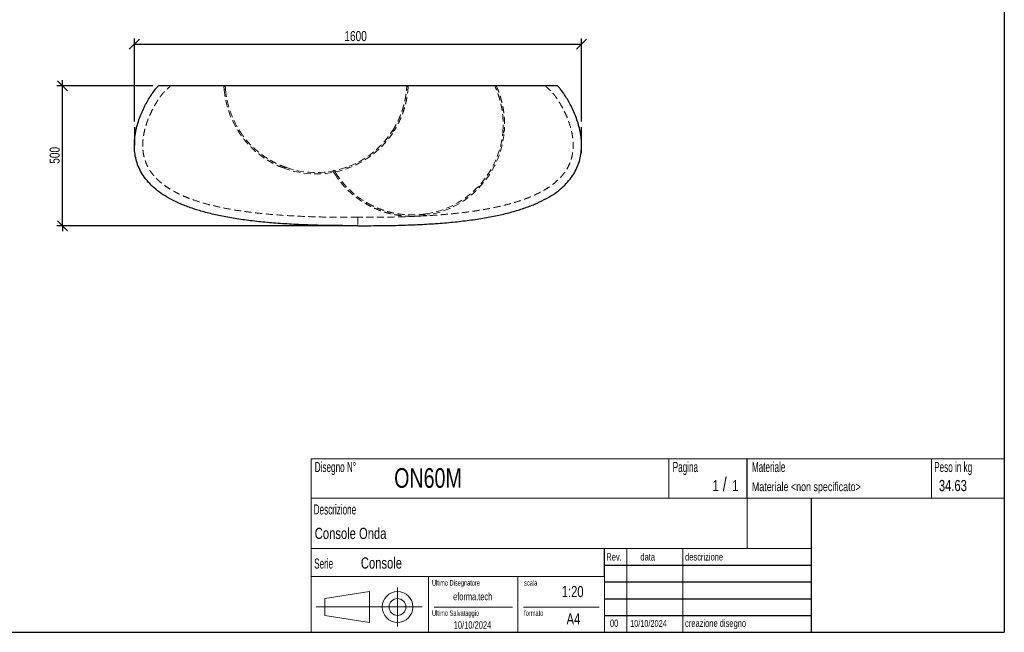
# Model space of a CAD drawing. Header units: millimetres. Extents: x 5 to 292, y 5 to 205.
# Tile 2 of 3: x 116 to 292, y 5 to 115. Entities that reach past the tile are written whole.
import ezdxf

# ---------------------------------------------------------------- set-up
doc = ezdxf.new("R2010")
doc.units = ezdxf.units.MM
doc.linetypes.add('HIDDEN', pattern=[1.905, 1.27, -0.635])
doc.layers.add('FORMAT', color=7, linetype='Continuous')
doc.styles.add('SLDTEXTSTYLE0', font='TXT', dxfattribs={"width": 0.605})
doc.styles.add('SLDTEXTSTYLE1', font='TXT', dxfattribs={"width": 0.75})
doc.dimstyles.new('SLDDIMSTYLE0', dxfattribs={"dimtxt": 1.8, "dimasz": 1.8, "dimexe": 0, "dimexo": 0.0625, "dimgap": 0.45, "dimtad": 1, "dimlfac": 20, "dimrnd": 1e-09, "dimzin": 12, "dimdsep": 46, "dimtxsty": 'SLDTEXTSTYLE1', "dimblk1": 'OBLIQUE', "dimblk2": 'OBLIQUE', "dimsah": 1, "dimcen": 0.09, "dimadec": 0, "dimazin": 3, "dimtfac": 1, "dimtmove": 0, "dimatfit": 0, "dimldrblk": 'OBLIQUE', "dimfxl": 0, "dimfrac": 2, "dimtolj": 1, "dimtzin": 12, "dimarcsym": 0})
doc.dimstyles.new('SLDDIMSTYLE1', dxfattribs={"dimtxt": 1.8, "dimasz": 1.8, "dimexe": 0, "dimexo": 0.0625, "dimgap": 0.45, "dimtad": 1, "dimdec": 0, "dimlfac": 20, "dimrnd": 1e-09, "dimzin": 12, "dimdsep": 46, "dimtxsty": 'SLDTEXTSTYLE1', "dimblk1": 'OBLIQUE', "dimblk2": 'OBLIQUE', "dimsah": 1, "dimcen": 0.09, "dimadec": 0, "dimazin": 3, "dimtfac": 1, "dimtdec": 0, "dimtofl": 0, "dimtmove": 0, "dimatfit": 3, "dimldrblk": 'OBLIQUE', "dimfxl": 0, "dimfrac": 2, "dimtolj": 1, "dimtzin": 12, "dimarcsym": 0})

# ---------------------------------------------------------------- blocks, each defined once
blk = doc.blocks.new('_Oblique')
at = {"color": 0, "linetype": 'ByBlock', "lineweight": -2}
blk.add_line((-0.5, -0.5), (0.5, 0.5), dxfattribs=at)
blk = doc.blocks.new('_D_1')
at = {"layer": 'FORMAT', "color": 7}
for p, q in [((136.38, 96.35), (136.38, 111.21)), ((216.38, 96.35), (216.38, 111.21)), ((136.38, 110.21), (216.38, 110.21))]:
    blk.add_line(p, q, dxfattribs=at)
at = {"layer": 'FORMAT', "color": 7, "xscale": 1.8, "yscale": 1.8, "rotation": 180.0000000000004}
blk.add_blockref('_Oblique', (136.38, 110.21), dxfattribs=at)
at = {"layer": 'FORMAT', "color": 7, "xscale": 1.8, "yscale": 1.8}
blk.add_blockref('_Oblique', (216.38, 110.21), dxfattribs=at)
at = {"layer": 'FORMAT', "color": 7, "insert": (173.95, 112.53), "char_height": 1.8, "attachment_point": 1, "style": 'SLDTEXTSTYLE1'}
blk.add_mtext('1600', dxfattribs=at)
blk = doc.blocks.new('_D_2')
at = {"layer": 'FORMAT', "color": 7}
for p, q in [((139.68, 102.72), (122.54, 102.72)), ((123.54, 102.72), (123.54, 103.72)), ((123.54, 77.72), (123.54, 102.72)), ((175.38, 77.72), (122.54, 77.72)), ((123.54, 77.72), (123.54, 76.72))]:
    blk.add_line(p, q, dxfattribs=at)
at = {"layer": 'FORMAT', "color": 7, "xscale": 1.8, "yscale": 1.8}
for p, rotation in [((123.54, 102.72, 15.9), 270.0000000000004), ((123.54, 77.72, 15.9), 90.0000000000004)]:
    blk.add_blockref('_Oblique', p, dxfattribs=dict(at, rotation=rotation))
at = {"layer": 'FORMAT', "color": 7, "insert": (121.22, 88.8), "char_height": 1.8, "attachment_point": 1, "rotation": 90, "style": 'SLDTEXTSTYLE1'}
blk.add_mtext('500', dxfattribs=at)

msp = doc.modelspace()

# ---------------------------------------------------------------- linework, layer by layer
at = {"color": 7, "linetype": 'Continuous', "lineweight": 25}
msp.add_line((212.08376, 102.72484), (140.67823, 102.72484), dxfattribs=at)
at = {"color": 7, "linetype": 'HIDDEN', "lineweight": 18}
for p, q in [((152.65376, 102.61508), (152.4041, 102.60201)), ((185.10824, 102.61508), (185.35789, 102.60201)), ((200.89125, 102.62036), (201.11874, 102.72404)), ((201.11532, 102.10441), (201.34295, 102.20816)), ((152.69323, 102.05397), (152.44342, 102.04088)), ((185.06876, 102.05397), (185.31857, 102.04088)), ((154.88834, 94.73095), (155.17448, 94.74594)), ((154.95811, 94.62028), (155.24554, 94.63533)), ((182.80388, 94.62028), (182.51645, 94.63533)), ((182.87365, 94.73095), (182.58752, 94.74594)), ((202.53885, 94.46484), (202.27694, 94.34548)), ((202.54963, 94.59523), (202.28891, 94.4764)), ((163.61794, 88.10075), (162.97725, 88.06719)), ((174.14405, 88.10075), (174.78475, 88.06719)), ((172.10377, 87.63455), (171.88836, 87.50767)), ((172.39789, 87.15506), (172.18234, 87.0281)), ((197.86787, 84.68329), (198.45167, 84.94936)), ((177.72636, 81.67305), (177.97325, 81.81847)), ((177.83935, 81.6071), (178.08736, 81.75317)), ((188.53109, 79.82287), (187.97829, 79.49727))]:
    msp.add_line(p, q, dxfattribs=at)
at = {"color": 7, "linetype": 'HIDDEN', "lineweight": 18, "flags": 128}
msp.add_lwpolyline([(176.381, 79.22485), (176.381, 78.47485), (176.381, 77.72484)], dxfattribs=at)
at = {"color": 7, "linetype": 'HIDDEN', "lineweight": 18}
for centre, radius, start, end in [((168.881, 103.47484), 16.5, 184.985678, 212.455232), ((168.881, 103.47484), 16.25, 185.0162644, 212.9543037), ((168.881, 103.47484), 16.5, 249.0346639, 327.9990756), ((168.881, 103.47484), 16.25, 251.1022364, 327.509249), ((186.10052, 95.89007), 16.5, 276.5346639, 355.4990756), ((186.10052, 95.89007), 16.25, 278.6022364, 355.009249), ((186.10052, 95.89007), 16.5, 212.485678, 239.955232), ((186.10052, 95.89007), 16.25, 212.5162644, 240.4543037)]:
    msp.add_arc(centre, radius, start, end, dxfattribs=at)
at = {"color": 7, "linetype": 'Continuous', "lineweight": 25}
for points in [[(176.381, 77.72484), (175.13795, 77.71992), (172.68699, 77.725), (169.13317, 77.78557), (165.71771, 77.90627), (162.45474, 78.09319), (159.35682, 78.35145), (156.43492, 78.68511), (153.69844, 79.09721), (151.15521, 79.58977), (148.81146, 80.16376), (146.67184, 80.81916), (144.73945, 81.5549), (143.01578, 82.36887), (141.50075, 83.25797), (140.19271, 84.21803), (139.08841, 85.24389), (138.18305, 86.32935), (137.47021, 87.46716), (136.94194, 88.64909), (136.58866, 89.86583), (136.39926, 91.10708), (136.36101, 92.36151), (136.45961, 93.61674), (136.67921, 94.85939), (137.00233, 96.07503), (137.40996, 97.24822), (137.88148, 98.36249), (138.39469, 99.40033), (138.92583, 100.34321), (139.44956, 101.17158), (139.93893, 101.86486), (140.36544, 102.40144), (140.58781, 102.6396), (140.67823, 102.72484)], [(176.381, 77.72484), (177.62404, 77.71992), (180.07501, 77.725), (183.62882, 77.78557), (187.04428, 77.90627), (190.30725, 78.09319), (193.40518, 78.35145), (196.32707, 78.68511), (199.06355, 79.09721), (201.60678, 79.58977), (203.95054, 80.16376), (206.09015, 80.81916), (208.02254, 81.5549), (209.74621, 82.36887), (211.26124, 83.25797), (212.56928, 84.21803), (213.67358, 85.24389), (214.57895, 86.32935), (215.29178, 87.46716), (215.82005, 88.64909), (216.17333, 89.86583), (216.36273, 91.10708), (216.40099, 92.36151), (216.30238, 93.61674), (216.08279, 94.85939), (215.75966, 96.07503), (215.35203, 97.24822), (214.88052, 98.36249), (214.3673, 99.40033), (213.83616, 100.34321), (213.31244, 101.17158), (212.82307, 101.86486), (212.39656, 102.40144), (212.17418, 102.6396), (212.08376, 102.72484)]]:
    msp.add_open_spline(points, degree=3, dxfattribs=at)
at = {"color": 7, "linetype": 'HIDDEN', "lineweight": 18}
for points, knots in [([(176.381, 79.22485), (176.35185, 79.22474), (176.32271, 79.22463), (176.13329, 79.22392), (175.97302, 79.22346), (175.65246, 79.22278), (175.49218, 79.22256), (175.01135, 79.22233), (174.6908, 79.2227), (174.04969, 79.2246), (173.72914, 79.22611), (172.76748, 79.2325), (172.12636, 79.2392), (170.20308, 79.26766), (168.92068, 79.29774), (166.3568, 79.38665), (165.07614, 79.44539), (162.5175, 79.59989), (161.23961, 79.69556), (159.32559, 79.87536), (158.68805, 79.94136), (157.41406, 80.0874), (156.77765, 80.16743), (155.50594, 80.34389), (154.87214, 80.44011), (153.60964, 80.65109), (152.98088, 80.76585), (151.72927, 81.01721), (151.1064, 81.15378), (149.86771, 81.45303), (149.25187, 81.61567), (148.02879, 81.9728), (147.42153, 82.16723), (146.51874, 82.48888), (146.21916, 82.6011), (145.62308, 82.83698), (145.32656, 82.96063), (144.88449, 83.15594), (144.73755, 83.22271), (144.4447, 83.35975), (144.2986, 83.43012), (144.00809, 83.57438), (143.86401, 83.64811), (143.57806, 83.79908), (143.43624, 83.8763), (143.01446, 84.11351), (142.73817, 84.27903), (142.19681, 84.62695), (141.93172, 84.80934), (141.41456, 85.19371), (141.16247, 85.39569), (140.85693, 85.66256), (140.79631, 85.71666), (140.67605, 85.82639), (140.61644, 85.882), (140.43986, 86.05056), (140.32492, 86.16541), (140.10092, 86.40041), (139.99187, 86.52054), (139.78003, 86.76643), (139.67722, 86.89223), (139.47839, 87.14962), (139.38205, 87.28172), (139.1984, 87.54945), (139.11076, 87.68548), (138.94415, 87.96176), (138.86516, 88.10203), (138.71597, 88.38695), (138.64578, 88.53158), (138.51432, 88.82529), (138.45306, 88.97436), (138.33963, 89.27701), (138.28749, 89.43048), (138.21609, 89.66443), (138.19348, 89.74289), (138.15085, 89.89987), (138.13078, 89.97857), (138.07428, 90.21499), (138.04149, 90.37326), (137.95721, 90.84966), (137.91969, 91.16965), (137.88899, 91.65265), (137.88303, 91.81424), (137.88022, 92.05726), (137.88031, 92.13844), (137.88249, 92.30095), (137.88458, 92.38244), (137.89379, 92.6263), (137.90377, 92.78797), (137.93086, 93.11001), (137.94797, 93.27031), (138.00918, 93.74922), (138.06316, 94.06584), (138.19422, 94.69442), (138.27131, 95.00638), (138.4025, 95.47119), (138.44883, 95.6256), (138.54645, 95.93343), (138.59773, 96.0868), (138.70512, 96.39275), (138.76111, 96.54497), (138.87711, 96.84701), (138.93718, 96.99704), (139.12324, 97.44406), (139.25512, 97.73815), (139.53349, 98.31894), (139.67997, 98.60565), (139.98721, 99.17187), (140.14797, 99.45147), (140.40025, 99.86499), (140.48627, 100.00196), (140.66228, 100.27374), (140.75243, 100.40878), (140.89032, 100.60846), (140.93677, 100.67461), (141.0307, 100.80594), (141.07819, 100.87113), (141.17434, 101.00044), (141.22301, 101.06457), (141.32176, 101.19152), (141.37183, 101.25437), (141.44836, 101.34735), (141.47411, 101.37813), (141.51317, 101.42389), (141.52627, 101.43908), (141.55264, 101.4693), (141.56591, 101.48432), (141.59266, 101.51419), (141.60614, 101.52903), (141.62656, 101.55111), (141.63341, 101.55843), (141.64717, 101.57302), (141.65409, 101.58027), (141.66803, 101.59469), (141.67505, 101.60186), (141.68568, 101.61251), (141.68925, 101.61605), (141.69462, 101.62132), (141.69642, 101.62308), (141.69912, 101.6257), (141.70003, 101.62657), (141.70184, 101.62831), (141.70274, 101.62918), (141.70411, 101.63048), (141.70456, 101.63091), (141.70547, 101.63178), (141.70593, 101.63221), (141.70661, 101.63286), (141.70684, 101.63307), (141.7073, 101.63351), (141.70753, 101.63372), (141.70798, 101.63415), (141.70821, 101.63437), (141.70867, 101.6348), (141.7089, 101.63501), (141.71004, 101.63609), (141.71096, 101.63695), (141.71278, 101.63868), (141.7137, 101.63954), (141.71644, 101.64213), (141.71827, 101.64385), (141.72193, 101.6473), (141.72376, 101.64903), (141.72924, 101.6542), (141.7329, 101.65765), (141.74022, 101.66454), (141.74388, 101.66799), (141.75485, 101.67834), (141.76217, 101.68524), (141.7768, 101.69903), (141.78411, 101.70593), (141.80606, 101.72662), (141.82069, 101.74041), (141.86459, 101.7818), (141.89385, 101.80939), (141.98164, 101.89215), (142.04016, 101.94733), (142.21574, 102.11287), (142.33279, 102.22322), (142.5669, 102.44394), (142.68395, 102.55429), (142.82228, 102.68471), (142.84357, 102.70478), (142.86485, 102.72484)], [1.097369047, 1.097369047, 1.097369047, 1.097369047, 1.099117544, 1.099117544, 1.108734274, 1.108734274, 1.118351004, 1.118351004, 1.137584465, 1.137584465, 1.156817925, 1.156817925, 1.195284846, 1.195284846, 1.272218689, 1.272218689, 1.349152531, 1.349152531, 1.426086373, 1.426086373, 1.464553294, 1.464553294, 1.503020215, 1.503020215, 1.541487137, 1.541487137, 1.579954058, 1.579954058, 1.618420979, 1.618420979, 1.6568879, 1.6568879, 1.695354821, 1.695354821, 1.714588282, 1.714588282, 1.733821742, 1.733821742, 1.743438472, 1.743438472, 1.753055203, 1.753055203, 1.762671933, 1.762671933, 1.772288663, 1.772288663, 1.791522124, 1.791522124, 1.810755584, 1.810755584, 1.829989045, 1.829989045, 1.83479741, 1.83479741, 1.839605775, 1.839605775, 1.849222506, 1.849222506, 1.858839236, 1.858839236, 1.868455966, 1.868455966, 1.878072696, 1.878072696, 1.887689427, 1.887689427, 1.897306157, 1.897306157, 1.906922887, 1.906922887, 1.916539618, 1.916539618, 1.926156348, 1.926156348, 1.930964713, 1.930964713, 1.935773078, 1.935773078, 1.945389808, 1.945389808, 1.964623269, 1.964623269, 1.974239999, 1.974239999, 1.979048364, 1.979048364, 1.98385673, 1.98385673, 1.99347346, 1.99347346, 2.00309019, 2.00309019, 2.022323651, 2.022323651, 2.041557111, 2.041557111, 2.051173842, 2.051173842, 2.060790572, 2.060790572, 2.070407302, 2.070407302, 2.080024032, 2.080024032, 2.099257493, 2.099257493, 2.118490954, 2.118490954, 2.137724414, 2.137724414, 2.147341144, 2.147341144, 2.156957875, 2.156957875, 2.16176624, 2.16176624, 2.166574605, 2.166574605, 2.17138297, 2.17138297, 2.176191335, 2.176191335, 2.178595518, 2.178595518, 2.179797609, 2.179797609, 2.1809997, 2.1809997, 2.182201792, 2.182201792, 2.182802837, 2.182802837, 2.183403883, 2.183403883, 2.184004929, 2.184004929, 2.184305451, 2.184305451, 2.184455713, 2.184455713, 2.184530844, 2.184530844, 2.184605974, 2.184605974, 2.18464354, 2.18464354, 2.184681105, 2.184681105, 2.184699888, 2.184699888, 2.18471867, 2.18471867, 2.184737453, 2.184737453, 2.184756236, 2.184756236, 2.184831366, 2.184831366, 2.184906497, 2.184906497, 2.185056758, 2.185056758, 2.18520702, 2.18520702, 2.185507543, 2.185507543, 2.185808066, 2.185808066, 2.186409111, 2.186409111, 2.187010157, 2.187010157, 2.188212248, 2.188212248, 2.190616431, 2.190616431, 2.195424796, 2.195424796, 2.205041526, 2.205041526, 2.214658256, 2.214658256, 2.216406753, 2.216406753, 2.216406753, 2.216406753]), ([(152.44342, 102.04088), (152.4362, 102.12369), (152.43041, 102.19719), (152.4209, 102.32625), (152.41717, 102.3818), (152.41124, 102.47521), (152.40902, 102.51307), (152.40574, 102.57099), (152.40468, 102.59106), (152.4041, 102.60201)], [0, 0, 0, 0, 0.25, 0.25, 0.5, 0.5, 0.75, 0.75, 1, 1, 1, 1]), ([(152.65376, 102.61508), (152.65434, 102.60414), (152.6554, 102.58407), (152.65869, 102.52614), (152.6609, 102.48829), (152.66685, 102.39488), (152.67059, 102.33933), (152.68015, 102.21027), (152.68597, 102.13677), (152.69323, 102.05397)], [0, 0, 0, 0, 0.25, 0.25, 0.5, 0.5, 0.75, 0.75, 1, 1, 1, 1]), ([(209.89714, 102.72484), (210.00355, 102.62452), (210.21638, 102.42387), (210.4824, 102.17306), (210.69522, 101.97241), (210.82824, 101.84701), (210.93464, 101.74668), (210.99452, 101.69027), (211.0344, 101.65262), (211.05391, 101.63434), (211.07362, 101.61532), (211.09859, 101.59008), (211.13052, 101.5566), (211.20102, 101.47982), (211.30893, 101.35474), (211.44541, 101.18583), (211.58252, 101.00798), (211.75515, 100.77484), (211.96773, 100.47266), (212.21066, 100.10576), (212.44657, 99.72935), (212.74612, 99.22502), (213.05203, 98.66726), (213.44525, 97.88127), (213.92154, 96.80809), (214.34147, 95.60036), (214.62572, 94.46297), (214.78266, 93.59256), (214.87379, 92.72137), (214.89178, 91.83492), (214.82823, 90.96072), (214.68671, 90.16053), (214.48904, 89.44938), (214.25376, 88.81915), (213.9669, 88.21575), (213.62999, 87.63827), (213.24453, 87.08541), (212.69135, 86.41009), (211.91312, 85.6368), (210.85655, 84.80421), (209.69361, 84.06347), (208.44194, 83.4028), (207.11436, 82.81304), (205.66428, 82.26944), (204.11255, 81.77849), (202.46226, 81.33731), (200.77891, 80.95772), (199.05077, 80.62803), (197.34008, 80.35192), (195.59377, 80.11395), (193.86807, 79.91632), (192.11457, 79.74867), (190.38351, 79.61191), (188.62751, 79.49891), (186.89286, 79.40973), (185.13442, 79.3396), (183.39789, 79.2881), (181.63817, 79.25197), (180.184, 79.2339), (179.0067, 79.22568), (178.13831, 79.22258), (177.26108, 79.22211), (176.67826, 79.22393), (176.381, 79.22485)], [0, 0, 0, 0, 0.007823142, 0.015646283, 0.019557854, 0.023469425, 0.02542521, 0.027380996, 0.027869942, 0.028358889, 0.028811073, 0.0293353, 0.030257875, 0.031285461, 0.034911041, 0.03909204, 0.042900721, 0.046923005, 0.054609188, 0.062661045, 0.070458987, 0.078369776, 0.094036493, 0.104474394, 0.125376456, 0.156807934, 0.172716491, 0.18805194, 0.204081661, 0.21952209, 0.235420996, 0.250892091, 0.262907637, 0.274858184, 0.286832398, 0.298602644, 0.310582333, 0.322846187, 0.345259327, 0.369109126, 0.394671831, 0.418906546, 0.444756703, 0.472327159, 0.501704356, 0.531783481, 0.563679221, 0.593991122, 0.625879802, 0.656361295, 0.68826171, 0.71878879, 0.75058404, 0.781145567, 0.812913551, 0.843495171, 0.875282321, 0.90584451, 0.937645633, 0.95307499, 0.968822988, 0.98409865, 1, 1, 1, 1]), ([(182.58752, 94.74594), (182.72876, 94.96772), (182.8636, 95.19133), (183.12089, 95.64189), (183.24333, 95.86883), (183.47611, 96.32566), (183.58644, 96.55555), (183.71693, 96.8445), (183.74266, 96.90237), (183.79337, 97.01826), (183.8184, 97.07637), (183.89204, 97.25014), (183.93922, 97.36523), (184.07533, 97.70811), (184.15881, 97.93354), (184.31259, 98.37744), (184.38289, 98.5959), (184.47933, 98.91775), (184.50997, 99.02406), (184.55379, 99.18196), (184.56804, 99.23433), (184.59584, 99.33854), (184.6094, 99.39041), (184.67509, 99.64681), (184.72129, 99.84376), (184.80313, 100.22131), (184.83876, 100.40191), (184.90124, 100.74629), (184.92809, 100.91009), (184.95713, 101.10379), (184.96271, 101.14198), (184.97339, 101.21681), (184.9785, 101.25352), (184.99315, 101.36152), (185.00205, 101.43069), (185.02647, 101.62983), (185.03973, 101.75142), (185.06176, 101.9723), (185.07053, 102.07158), (185.07945, 102.18137), (185.08113, 102.20261), (185.0843, 102.24364), (185.08579, 102.26344), (185.08998, 102.32038), (185.0924, 102.35512), (185.09876, 102.44988), (185.1018, 102.50043), (185.10619, 102.57658), (185.10755, 102.60218), (185.10824, 102.61508)], [0, 0, 0, 0, 0.0625, 0.0625, 0.125, 0.125, 0.1875, 0.1875, 0.203125, 0.203125, 0.21875, 0.21875, 0.25, 0.25, 0.3125, 0.3125, 0.375, 0.375, 0.40625, 0.40625, 0.421875, 0.421875, 0.4375, 0.4375, 0.5, 0.5, 0.5625, 0.5625, 0.625, 0.625, 0.640625, 0.640625, 0.65625, 0.65625, 0.6875, 0.6875, 0.75, 0.75, 0.8125, 0.8125, 0.828125, 0.828125, 0.84375, 0.84375, 0.875, 0.875, 0.9375, 0.9375, 1, 1, 1, 1]), ([(185.35789, 102.60201), (185.35721, 102.58912), (185.35586, 102.5636), (185.35149, 102.48782), (185.34848, 102.43755), (185.34219, 102.34347), (185.3398, 102.309), (185.33567, 102.25254), (185.3342, 102.23293), (185.33107, 102.19211), (185.3294, 102.17087), (185.32055, 102.06101), (185.31184, 101.96175), (185.29006, 101.74135), (185.27697, 101.62022), (185.24496, 101.3563), (185.22604, 101.21352), (185.1976, 101.02129), (185.19167, 100.98215), (185.1793, 100.9025), (185.17284, 100.86192), (185.15277, 100.73871), (185.13841, 100.65452), (185.09214, 100.39597), (185.05705, 100.21565), (184.97675, 99.83981), (184.93156, 99.64429), (184.85481, 99.33986), (184.82774, 99.23653), (184.78468, 99.07874), (184.76992, 99.02568), (184.73956, 98.91863), (184.72397, 98.8647), (184.6443, 98.59437), (184.57476, 98.37476), (184.42312, 97.92979), (184.34101, 97.70442), (184.16316, 97.24867), (184.06742, 97.01827), (183.93846, 96.7275), (183.9122, 96.6692), (183.85902, 96.55294), (183.83207, 96.4949), (183.7501, 96.32109), (183.69399, 96.20561), (183.52124, 95.86042), (183.40017, 95.63195), (183.14601, 95.17865), (183.01291, 94.95381), (182.87365, 94.73095)], [0, 0, 0, 0, 0.0625, 0.0625, 0.125, 0.125, 0.15625, 0.15625, 0.171875, 0.171875, 0.1875, 0.1875, 0.25, 0.25, 0.3125, 0.3125, 0.375, 0.375, 0.390625, 0.390625, 0.40625, 0.40625, 0.4375, 0.4375, 0.5, 0.5, 0.5625, 0.5625, 0.59375, 0.59375, 0.609375, 0.609375, 0.625, 0.625, 0.6875, 0.6875, 0.75, 0.75, 0.8125, 0.8125, 0.828125, 0.828125, 0.84375, 0.84375, 0.875, 0.875, 0.9375, 0.9375, 1, 1, 1, 1]), ([(202.28891, 94.4764), (202.31178, 94.73834), (202.32814, 94.99896), (202.34831, 95.5174), (202.35213, 95.77524), (202.34767, 96.28793), (202.33938, 96.5428), (202.32171, 96.85936), (202.31781, 96.92257), (202.30928, 97.04878), (202.30464, 97.11188), (202.28972, 97.30002), (202.27844, 97.42389), (202.24084, 97.79088), (202.21079, 98.02939), (202.14223, 98.49413), (202.10371, 98.72037), (202.04064, 99.05039), (202.01873, 99.15883), (201.98469, 99.31913), (201.97315, 99.37216), (201.94969, 99.47743), (201.93777, 99.5297), (201.87764, 99.78746), (201.82768, 99.9835), (201.72594, 100.35617), (201.67415, 100.53281), (201.57055, 100.86714), (201.51873, 101.02483), (201.45506, 101.21005), (201.44237, 101.2465), (201.41729, 101.31781), (201.40487, 101.35273), (201.368, 101.45529), (201.34395, 101.52076), (201.27366, 101.70867), (201.22928, 101.82265), (201.14683, 102.02874), (201.10877, 102.12085), (201.06598, 102.22235), (201.05767, 102.24197), (201.04153, 102.27983), (201.03371, 102.29808), (201.01114, 102.35052), (200.99724, 102.38246), (200.95913, 102.46944), (200.93848, 102.51569), (200.90722, 102.58526), (200.8966, 102.60859), (200.89125, 102.62036)], [0, 0, 0, 0, 0.0625, 0.0625, 0.125, 0.125, 0.1875, 0.1875, 0.203125, 0.203125, 0.21875, 0.21875, 0.25, 0.25, 0.3125, 0.3125, 0.375, 0.375, 0.40625, 0.40625, 0.421875, 0.421875, 0.4375, 0.4375, 0.5, 0.5, 0.5625, 0.5625, 0.625, 0.625, 0.640625, 0.640625, 0.65625, 0.65625, 0.6875, 0.6875, 0.75, 0.75, 0.8125, 0.8125, 0.828125, 0.828125, 0.84375, 0.84375, 0.875, 0.875, 0.9375, 0.9375, 1, 1, 1, 1]), ([(201.11874, 102.72404), (201.12408, 102.7123), (201.13466, 102.68903), (201.16578, 102.61979), (201.18632, 102.57382), (201.22419, 102.48747), (201.23798, 102.45578), (201.26039, 102.40379), (201.26815, 102.38572), (201.28422, 102.34807), (201.29254, 102.32846), (201.33542, 102.22692), (201.37353, 102.13486), (201.45597, 101.92931), (201.5003, 101.81581), (201.59377, 101.56693), (201.64292, 101.43155), (201.70645, 101.24791), (201.71926, 101.21046), (201.74507, 101.13409), (201.75808, 101.09511), (201.79716, 100.97656), (201.8233, 100.89525), (201.90164, 100.64455), (201.95378, 100.46839), (202.0561, 100.09795), (202.1063, 99.90365), (202.17879, 99.59819), (202.20249, 99.49402), (202.23715, 99.33418), (202.24856, 99.2803), (202.27106, 99.17133), (202.28213, 99.11629), (202.33629, 98.83972), (202.37602, 98.61281), (202.44697, 98.1481), (202.4782, 97.91028), (202.53089, 97.4239), (202.55235, 97.17533), (202.57223, 96.85787), (202.57586, 96.79403), (202.58237, 96.66634), (202.58526, 96.60242), (202.59281, 96.4104), (202.59636, 96.28206), (202.60252, 95.8961), (202.60063, 95.63755), (202.5845, 95.1181), (202.57026, 94.85721), (202.54963, 94.59523)], [0, 0, 0, 0, 0.0625, 0.0625, 0.125, 0.125, 0.15625, 0.15625, 0.171875, 0.171875, 0.1875, 0.1875, 0.25, 0.25, 0.3125, 0.3125, 0.375, 0.375, 0.390625, 0.390625, 0.40625, 0.40625, 0.4375, 0.4375, 0.5, 0.5, 0.5625, 0.5625, 0.59375, 0.59375, 0.609375, 0.609375, 0.625, 0.625, 0.6875, 0.6875, 0.75, 0.75, 0.8125, 0.8125, 0.828125, 0.828125, 0.84375, 0.84375, 0.875, 0.875, 0.9375, 0.9375, 1, 1, 1, 1]), ([(162.97725, 88.06719), (162.49904, 88.25042), (162.03245, 88.4547), (161.12254, 88.90385), (160.67923, 89.14874), (160.14005, 89.47978), (160.03297, 89.54723), (159.82031, 89.68463), (159.71469, 89.75461), (159.40048, 89.96803), (159.19615, 90.11387), (158.59862, 90.56089), (158.22084, 90.87163), (157.68558, 91.35172), (157.51238, 91.51409), (157.17673, 91.84233), (157.01675, 92.00579), (156.7119, 92.32978), (156.56703, 92.4903), (156.29193, 92.8067), (156.1617, 92.96257), (156.00787, 93.15326), (155.97755, 93.19119), (155.91781, 93.26661), (155.88838, 93.3041), (155.80195, 93.41515), (155.74663, 93.48755), (155.58721, 93.69955), (155.48966, 93.83398), (155.31074, 94.0875), (155.22936, 94.2066), (155.1372, 94.34473), (155.11924, 94.37181), (155.08429, 94.42488), (155.06728, 94.45086), (155.01786, 94.52682), (154.98699, 94.57488), (154.95811, 94.62028)], [0, 0, 0, 0, 0.125, 0.125, 0.25, 0.25, 0.28125, 0.28125, 0.3125, 0.3125, 0.375, 0.375, 0.5, 0.5, 0.5625, 0.5625, 0.625, 0.625, 0.6875, 0.6875, 0.75, 0.75, 0.765625, 0.765625, 0.78125, 0.78125, 0.8125, 0.8125, 0.875, 0.875, 0.9375, 0.9375, 0.953125, 0.953125, 0.96875, 0.96875, 1, 1, 1, 1]), ([(155.24554, 94.63533), (155.30563, 94.54265), (155.37369, 94.43971), (155.52644, 94.21543), (155.61113, 94.09408), (155.79843, 93.83458), (155.90105, 93.69643), (156.06983, 93.47759), (156.1281, 93.40333), (156.24852, 93.25269), (156.3107, 93.17629), (156.6316, 92.7895), (156.92023, 92.46497), (157.32454, 92.05012), (157.40706, 91.96723), (157.57519, 91.80201), (157.66083, 91.71965), (157.92247, 91.47357), (158.10319, 91.31088), (158.47717, 90.9895), (158.67044, 90.83082), (158.9199, 90.63572), (158.97023, 90.59683), (159.07145, 90.51956), (159.1223, 90.48121), (159.2756, 90.36702), (159.37876, 90.29204), (159.89934, 89.92298), (160.33104, 89.6464), (161.22368, 89.13284), (161.68462, 88.89584), (162.27878, 88.62593), (162.39861, 88.57322), (162.63933, 88.4708), (162.76028, 88.42106), (163.12486, 88.27623), (163.37024, 88.18555), (163.61794, 88.10075)], [0, 0, 0, 0, 0.0625, 0.0625, 0.125, 0.125, 0.1875, 0.1875, 0.21875, 0.21875, 0.25, 0.25, 0.375, 0.375, 0.40625, 0.40625, 0.4375, 0.4375, 0.5, 0.5, 0.5625, 0.5625, 0.578125, 0.578125, 0.59375, 0.59375, 0.625, 0.625, 0.75, 0.75, 0.875, 0.875, 0.90625, 0.90625, 0.9375, 0.9375, 1, 1, 1, 1]), ([(172.18234, 87.0281), (172.1377, 87.09822), (172.09862, 87.16074), (172.03059, 87.27082), (172.00164, 87.31838), (171.95324, 87.39849), (171.9338, 87.43105), (171.90414, 87.48092), (171.89393, 87.49823), (171.88836, 87.50767)], [0, 0, 0, 0, 0.25, 0.25, 0.5, 0.5, 0.75, 0.75, 1, 1, 1, 1]), ([(172.10377, 87.63455), (172.10934, 87.6251), (172.11956, 87.6078), (172.14921, 87.55793), (172.16866, 87.52538), (172.21707, 87.44527), (172.24603, 87.39772), (172.3141, 87.28766), (172.35321, 87.22515), (172.39789, 87.15506)], [0, 0, 0, 0, 0.25, 0.25, 0.5, 0.5, 0.75, 0.75, 1, 1, 1, 1]), ([(187.97829, 79.49727), (187.46951, 79.43899), (186.96131, 79.40473), (185.94682, 79.38299), (185.44052, 79.39551), (184.80941, 79.44017), (184.68328, 79.45056), (184.43121, 79.47424), (184.3052, 79.48754), (183.92795, 79.53177), (183.67937, 79.56677), (182.94294, 79.68738), (182.46436, 79.78857), (181.7679, 79.96726), (181.5393, 80.03131), (181.09001, 80.16748), (180.87262, 80.2386), (180.45262, 80.38521), (180.24999, 80.4607), (179.85988, 80.61432), (179.6724, 80.69245), (179.44789, 80.79057), (179.40348, 80.81021), (179.31567, 80.84952), (179.27225, 80.86918), (179.14431, 80.92778), (179.06181, 80.96645), (178.82251, 81.08089), (178.67392, 81.15509), (178.39815, 81.29735), (178.27096, 81.36541), (178.12544, 81.44537), (178.09701, 81.46111), (178.0415, 81.49204), (178.01441, 81.50724), (177.9355, 81.55179), (177.88593, 81.58016), (177.83935, 81.6071)], [0, 0, 0, 0, 0.125, 0.125, 0.25, 0.25, 0.28125, 0.28125, 0.3125, 0.3125, 0.375, 0.375, 0.5, 0.5, 0.5625, 0.5625, 0.625, 0.625, 0.6875, 0.6875, 0.75, 0.75, 0.765625, 0.765625, 0.78125, 0.78125, 0.8125, 0.8125, 0.875, 0.875, 0.9375, 0.9375, 0.953125, 0.953125, 0.96875, 0.96875, 1, 1, 1, 1]), ([(178.08736, 81.75317), (178.18345, 81.69871), (178.29135, 81.63883), (178.5304, 81.51042), (178.66156, 81.44189), (178.94752, 81.2982), (179.10234, 81.22303), (179.3531, 81.10686), (179.43907, 81.06789), (179.61544, 80.98988), (179.70587, 80.95082), (180.16912, 80.75591), (180.57498, 80.60132), (181.12517, 80.42004), (181.23664, 80.38462), (181.46206, 80.3157), (181.57605, 80.28218), (181.92176, 80.18473), (182.15718, 80.12386), (182.6373, 80.01148), (182.88201, 79.95998), (183.19336, 79.90211), (183.25597, 79.89085), (183.38143, 79.86905), (183.44425, 79.85851), (183.63294, 79.82801), (183.75907, 79.80914), (184.39125, 79.72215), (184.90188, 79.67616), (185.9308, 79.6328), (186.44909, 79.63542), (187.10075, 79.67036), (187.23138, 79.67894), (187.49219, 79.69924), (187.62244, 79.71097), (188.0127, 79.75085), (188.27222, 79.78371), (188.53109, 79.82287)], [0, 0, 0, 0, 0.0625, 0.0625, 0.125, 0.125, 0.1875, 0.1875, 0.21875, 0.21875, 0.25, 0.25, 0.375, 0.375, 0.40625, 0.40625, 0.4375, 0.4375, 0.5, 0.5, 0.5625, 0.5625, 0.578125, 0.578125, 0.59375, 0.59375, 0.625, 0.625, 0.75, 0.75, 0.875, 0.875, 0.90625, 0.90625, 0.9375, 0.9375, 1, 1, 1, 1])]:
    msp.add_open_spline(points, degree=3, knots=knots, dxfattribs=at)
at = {"layer": 'FORMAT', "color": 251, "true_color": 0x484848}
for p in [(292, 205), (5, 5)]:
    msp.add_line(p, (292, 5), dxfattribs=at)
at = {"layer": 'FORMAT', "color": 7}
for p, q in [((136.38051, 95.34978), (136.38051, 92.088)), ((216.38148, 90.6907), (216.38148, 95.34978)), ((246, 29), (246, 36)), ((257.5, 20), (257.5, 29)), ((220.5, 15), (220.5, 20)), ((257.5, 5), (257.5, 20)), ((220.5, 17), (257.5, 17)), ((220.5, 14), (257.5, 14)), ((220.5, 11), (257.5, 11)), ((220.5, 8), (257.5, 8)), ((220.5, 5), (257.5, 5))]:
    msp.add_line(p, q, dxfattribs=at)
at = {"layer": 'FORMAT', "color": 251, "lineweight": 18, "true_color": 0x484848}
for p, q in [((292, 36), (168, 36)), ((168, 36), (168, 5)), ((232, 36), (232, 29)), ((279, 36), (279, 29)), ((168, 29), (292, 29)), ((168, 20), (246, 20)), ((224.5, 20), (224.5, 5)), ((234.5, 20), (234.5, 5)), ((246, 20), (257.5, 20)), ((168, 15), (220.5, 15)), ((189, 15), (189, 5)), ((205, 15), (205, 5)), ((220.5, 15), (220.5, 5)), ((183.46023, 13.04077), (183.46023, 6.06051)), ((170.45232, 11.02842), (178.45232, 12.27842)), ((170.45232, 8.02842), (170.45232, 11.02842)), ((178.45232, 12.27842), (178.45232, 6.77842)), ((187.88291, 9.52842), (168.89345, 9.52842)), ((190, 9.5), (204, 9.5)), ((206, 9.5), (219.5, 9.5)), ((178.45232, 6.77842), (170.45232, 8.02842))]:
    msp.add_line(p, q, dxfattribs=at)
at = {"layer": 'FORMAT', "color": 7, "lineweight": 18}
msp.add_line((246, 29), (246, 20), dxfattribs=at)
at = {"layer": 'FORMAT', "color": 251, "lineweight": 18, "true_color": 0x484848}
for radius in [2.75, 1.5]:
    msp.add_circle((183.46023, 9.52842), radius, dxfattribs=at)

# ---------------------------------------------------------------- texts
at = {"color": 18, "linetype": 'Continuous', "lineweight": 0, "true_color": 0x060606, "insert": (280.29073, 32.24796), "char_height": 2, "attachment_point": 1, "style": 'SLDTEXTSTYLE1'}
msp.add_mtext('34.63', dxfattribs=at)
at = {"layer": 'FORMAT', "color": 18, "true_color": 0x060606}
for s, insert, char_height, attachment_point, style in [('Disegno N°', (168.65209, 35.46055), 1.8, 1, 'SLDTEXTSTYLE0'), ('Pagina', (232.68578, 35.4642), 1.8, 1, 'SLDTEXTSTYLE0'), ('Materiale', (246.84637, 35.4642), 1.8, 1, 'SLDTEXTSTYLE0'), ('Peso in kg', (279.45834, 35.4642), 1.8, 1, 'SLDTEXTSTYLE0'), ('ON60M', (182.85785, 34.35127), 3.5, 1, 'SLDTEXTSTYLE1'), ('1', (239.82456, 32.24796), 2, 1, 'SLDTEXTSTYLE1'), ('/', (241.64155, 32.74597), 2.5, 1, 'SLDTEXTSTYLE1'), ('1', (243.32047, 32.24796), 2, 1, 'SLDTEXTSTYLE1'), ('Materiale <non specificato>', (246.84637, 31.8349), 1.5875, 1, 'SLDTEXTSTYLE1'), ('Descrizione', (168.45959, 27.87301), 1.8, 1, 'SLDTEXTSTYLE0'), ('Console Onda', (168.65209, 23.69153), 2, 1, 'SLDTEXTSTYLE1'), ('Serie', (168.54671, 18.20074), 1.8, 1, 'SLDTEXTSTYLE0'), ('Console', (176.9009, 18.39744), 2, 1, 'SLDTEXTSTYLE1'), ('Rev.', (220.80434, 19.14061), 1.3, 1, 'SLDTEXTSTYLE1'), ('data', (226.90583, 19.14061), 1.3, 1, 'SLDTEXTSTYLE1'), ('descrizione', (234.88928, 19.14061), 1.3, 1, 'SLDTEXTSTYLE1'), ('Ultimo Disegnatore', (189.61829, 14.3444), 1, 1, 'SLDTEXTSTYLE0'), ('scala', (206.10636, 14.3444), 1, 1, 'SLDTEXTSTYLE0'), ('1:20', (212.8317, 13.28812), 2, 1, 'SLDTEXTSTYLE1'), ('Ultimo Salvataggio', (189.61829, 8.93841), 1, 1, 'SLDTEXTSTYLE0'), ('formato', (206.10636, 8.93841), 1, 1, 'SLDTEXTSTYLE0'), ('10/10/2024', (196.86819, 6.95548), 1.3, 2, 'SLDTEXTSTYLE1'), ('A4', (213.69281, 8.39825), 2, 1, 'SLDTEXTSTYLE1'), ('00', (221.45534, 7.2775), 1.3, 1, 'SLDTEXTSTYLE1'), ('10/10/2024', (225.06555, 7.1779), 1.2, 1, 'SLDTEXTSTYLE1'), ('creazione disegno', (234.88928, 7.2775), 1.3, 1, 'SLDTEXTSTYLE1')]:
    msp.add_mtext(s, dxfattribs=dict(at, insert=insert, char_height=char_height, attachment_point=attachment_point, style=style))
at = {"layer": 'FORMAT', "color": 18, "true_color": 0x020202, "insert": (196.90354, 12.06285), "char_height": 1.3229167, "attachment_point": 2, "style": 'SLDTEXTSTYLE1'}
msp.add_mtext('eforma.tech', dxfattribs=at)

# ---------------------------------------------------------------- dimensions: what is measured, and where the dimension line sits
at = {"layer": 'FORMAT', "color": 7}
dim = msp.add_linear_dim(base=(216.38148, 110.21131), p1=(136.38051, 95.34978), p2=(216.38148, 95.34978), dimstyle='SLDDIMSTYLE1', dxfattribs=at)
dim.commit()
dim.dimension.update_dxf_attribs({"geometry": '_D_1', "text_midpoint": (176.61118, 110.21131), "dimtype": 160})
dim = msp.add_linear_dim(base=(123.54126, 102.72484), p1=(176.381, 77.72484), p2=(140.67823, 102.72484), angle=90, dimstyle='SLDDIMSTYLE0', dxfattribs=at)
dim.commit()
dim.dimension.update_dxf_attribs({"geometry": '_D_2', "text_midpoint": (123.54126, 90.79798), "dimtype": 160})

doc.saveas('drawing.dxf')
